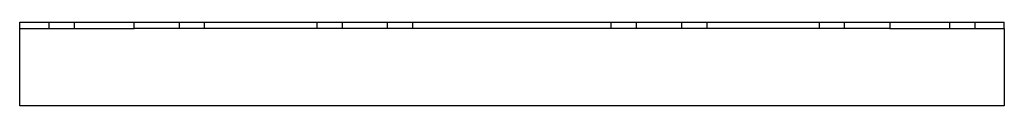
# Model space of a CAD drawing. Header units: millimetres. Extents: x -235 to 235, y -20 to 20.
import ezdxf

# ---------------------------------------------------------------- set-up
doc = ezdxf.new("R2010")
doc.units = ezdxf.units.MM
doc.layers.add('HIDDEN', color=7, linetype='Continuous')
doc.layers.add('THICK', color=7, linetype='Continuous')

msp = doc.modelspace()

# ---------------------------------------------------------------- linework, layer by layer
at = {"layer": 'HIDDEN'}
for p, q in [((-235, 20), (-235, 20)), ((-221, 17), (-221, 20)), ((-209, 20), (-209, 17)), ((-158.71, 17), (-158.71, 20)), ((-146.71, 17), (-146.71, 20)), ((-93, 17), (-93, 20)), ((-81, 20), (-81, 17)), ((-59.4, 17), (-59.4, 20)), ((-47.4, 17), (-47.4, 20)), ((47.4, 17), (47.4, 20)), ((59.4, 17), (59.4, 20)), ((81, 17), (81, 20)), ((93, 20), (93, 17)), ((146.71, 17), (146.71, 20)), ((158.71, 17), (158.71, 20)), ((209, 17), (209, 20)), ((221, 20), (221, 17)), ((235, 20), (235, 20)), ((-235, 17), (-235, 17)), ((235, 17), (235, 17)), ((-235, -20), (-235, -20)), ((235, -20), (235, -20))]:
    msp.add_line(p, q, dxfattribs=at)
at = {"layer": 'THICK'}
for p, q in [((-235, 17), (-235, 20)), ((-235, 20), (-180.29, 20)), ((-180.29, 17), (-180.29, 20)), ((-180.29, 20), (180.29, 20)), ((180.29, 20), (180.29, 17)), ((180.29, 20), (235, 20)), ((235, 17), (235, 20)), ((-235, -20), (-235, 17)), ((-235, 17), (-180.29, 17)), ((180.29, 17), (-180.29, 17)), ((180.29, 17), (235, 17)), ((235, 17), (235, -20)), ((235, -20), (-235, -20))]:
    msp.add_line(p, q, dxfattribs=at)

doc.saveas('drawing.dxf')
